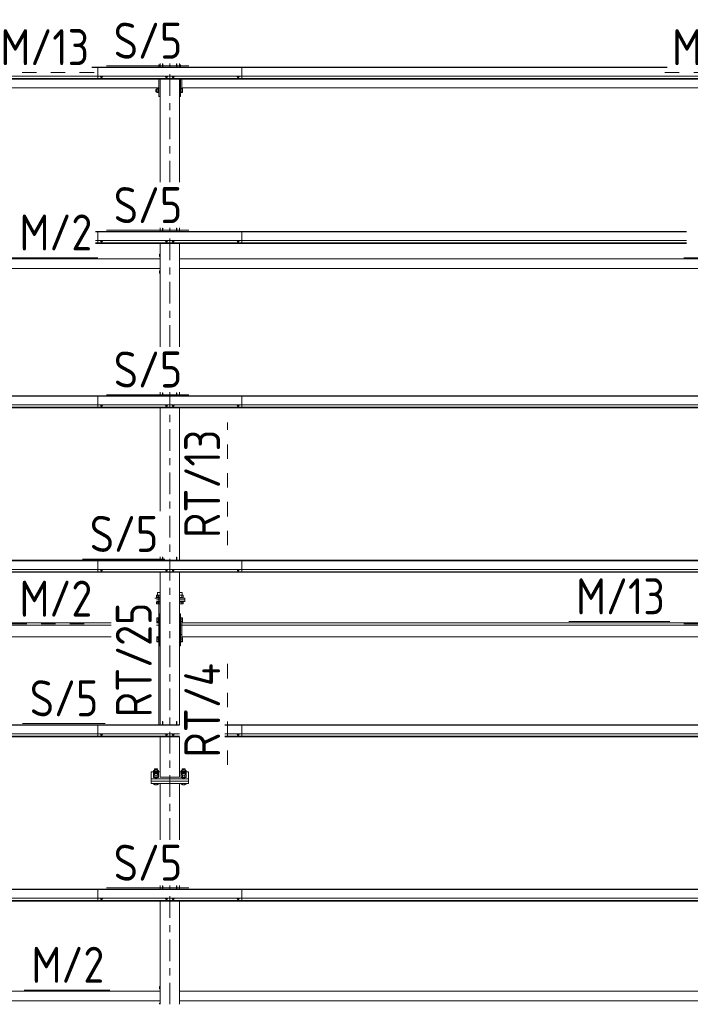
# Model space of a CAD drawing. Header units: millimetres. Extents: x -76 to 1111, y -178 to 661.
# Tile 60 of 91: x 411 to 467, y 261 to 343. Entities that reach past the tile are written whole.
import ezdxf

# ---------------------------------------------------------------- set-up
doc = ezdxf.new("R2010")
doc.units = ezdxf.units.MM
doc.header["$LTSCALE"] = 0.6
for name, pattern in [('XKITLINE00', [0]), ('XKITLINE02', [4, 2, -2]), ('XKITLINE03', [6, 3, -1, 1, -1])]:
    doc.linetypes.add(name, pattern=pattern)
for name, color, linetype, lineweight in [('Bolt', 7, 'Continuous', 0), ('Part', 2, 'Continuous', 0), ('PartMark', 3, 'Continuous', 0), ('S-GRID', 1, 'Continuous', 0)]:
    doc.layers.add(name, color=color, linetype=linetype, lineweight=lineweight)
doc.styles.add('ISOCPEUR', font='ISOCPEUR.TTF')

msp = doc.modelspace()

# ---------------------------------------------------------------- linework, layer by layer
at = {"layer": 'Bolt', "color": 3, "linetype": 'XKITLINE00', "lineweight": 0}
for p, q in [((417.654, 338.618), (417.654, 338.636)), ((417.654, 338.618), (417.709, 338.598)), ((417.703, 338.54), (417.703, 338.6)), ((417.703, 338.54), (417.711, 338.533)), ((417.709, 338.598), (417.709, 338.636)), ((417.709, 338.598), (417.818, 338.598)), ((417.711, 338.533), (417.733, 338.529)), ((417.733, 338.529), (417.763, 338.527)), ((417.763, 338.527), (417.793, 338.529)), ((417.793, 338.529), (417.815, 338.533)), ((417.815, 338.533), (417.823, 338.54)), ((417.818, 338.598), (417.818, 338.636)), ((417.818, 338.598), (417.873, 338.618)), ((417.823, 338.54), (417.823, 338.6)), ((417.873, 338.618), (417.873, 338.636)), ((423.079, 338.618), (423.079, 338.636)), ((423.079, 338.618), (423.134, 338.598)), ((423.128, 338.54), (423.128, 338.6)), ((423.128, 338.54), (423.136, 338.533)), ((423.134, 338.598), (423.134, 338.636)), ((423.134, 338.598), (423.243, 338.598)), ((423.136, 338.533), (423.158, 338.529)), ((423.158, 338.529), (423.188, 338.527)), ((423.188, 338.527), (423.218, 338.529)), ((423.218, 338.529), (423.24, 338.533)), ((423.24, 338.533), (423.248, 338.54)), ((423.243, 338.598), (423.243, 338.636)), ((423.243, 338.598), (423.298, 338.618)), ((423.248, 338.54), (423.248, 338.6)), ((423.298, 338.618), (423.298, 338.636)), ((423.629, 338.618), (423.629, 338.636)), ((423.629, 338.618), (423.684, 338.598)), ((423.678, 338.54), (423.678, 338.6)), ((423.678, 338.54), (423.686, 338.533)), ((423.684, 338.598), (423.684, 338.636)), ((423.684, 338.598), (423.793, 338.598)), ((423.686, 338.533), (423.708, 338.529)), ((423.708, 338.529), (423.738, 338.527)), ((423.738, 338.527), (423.768, 338.529)), ((423.768, 338.529), (423.79, 338.533)), ((423.79, 338.533), (423.798, 338.54)), ((423.793, 338.598), (423.793, 338.636)), ((423.793, 338.598), (423.848, 338.618)), ((423.798, 338.54), (423.798, 338.6)), ((423.848, 338.618), (423.848, 338.636)), ((429.054, 338.618), (429.054, 338.636)), ((429.054, 338.618), (429.109, 338.598)), ((429.103, 338.54), (429.103, 338.6)), ((429.103, 338.54), (429.111, 338.533)), ((429.109, 338.598), (429.109, 338.636)), ((429.109, 338.598), (429.218, 338.598)), ((429.111, 338.533), (429.133, 338.529)), ((429.133, 338.529), (429.163, 338.527)), ((429.163, 338.527), (429.193, 338.529)), ((429.193, 338.529), (429.215, 338.533)), ((429.215, 338.533), (429.223, 338.54)), ((429.218, 338.598), (429.218, 338.636)), ((429.218, 338.598), (429.273, 338.618)), ((429.223, 338.54), (429.223, 338.6)), ((429.273, 338.618), (429.273, 338.636)), ((422.293, 337.532), (422.293, 337.336)), ((422.293, 337.532), (422.373, 337.532)), ((422.293, 337.336), (422.373, 337.336)), ((422.373, 337.603), (422.373, 337.265)), ((422.373, 337.603), (422.533, 337.603)), ((422.373, 337.487), (422.533, 337.487)), ((422.373, 337.318), (422.533, 337.318)), ((422.373, 337.265), (422.533, 337.265)), ((422.533, 337.615), (422.533, 337.253)), ((422.533, 337.615), (422.563, 337.615)), ((422.533, 337.253), (422.563, 337.253)), ((424.263, 337.532), (424.263, 337.532)), ((424.263, 337.336), (424.263, 337.336)), ((424.363, 337.615), (424.393, 337.615)), ((424.363, 337.253), (424.393, 337.253)), ((424.393, 337.258), (424.393, 337.615)), ((424.393, 337.603), (424.518, 337.603)), ((424.393, 337.487), (424.518, 337.487)), ((424.393, 337.318), (424.518, 337.318)), ((424.393, 337.265), (424.518, 337.265)), ((424.393, 337.253), (424.393, 337.258)), ((424.518, 337.603), (424.518, 337.265)), ((417.654, 324.924), (417.654, 324.942)), ((417.654, 324.924), (417.709, 324.904)), ((417.703, 324.845), (417.703, 324.906)), ((417.703, 324.845), (417.711, 324.839)), ((417.709, 324.904), (417.709, 324.942)), ((417.709, 324.904), (417.818, 324.904)), ((417.711, 324.839), (417.733, 324.835)), ((417.733, 324.835), (417.763, 324.833)), ((417.763, 324.833), (417.793, 324.835)), ((417.793, 324.835), (417.815, 324.839)), ((417.815, 324.839), (417.823, 324.845)), ((417.818, 324.904), (417.818, 324.942)), ((417.818, 324.904), (417.873, 324.924)), ((417.823, 324.845), (417.823, 324.906)), ((417.873, 324.924), (417.873, 324.942)), ((423.079, 324.924), (423.079, 324.942)), ((423.079, 324.924), (423.134, 324.904)), ((423.128, 324.845), (423.128, 324.906)), ((423.128, 324.845), (423.136, 324.839)), ((423.134, 324.904), (423.134, 324.942)), ((423.134, 324.904), (423.243, 324.904)), ((423.136, 324.839), (423.158, 324.835)), ((423.158, 324.835), (423.188, 324.833)), ((423.188, 324.833), (423.218, 324.835)), ((423.218, 324.835), (423.24, 324.839)), ((423.24, 324.839), (423.248, 324.845)), ((423.243, 324.904), (423.243, 324.942)), ((423.243, 324.904), (423.298, 324.924)), ((423.248, 324.845), (423.248, 324.906)), ((423.298, 324.924), (423.298, 324.942)), ((423.629, 324.924), (423.629, 324.942)), ((423.629, 324.924), (423.684, 324.904)), ((423.678, 324.845), (423.678, 324.906)), ((423.678, 324.845), (423.686, 324.839)), ((423.684, 324.904), (423.684, 324.942)), ((423.684, 324.904), (423.793, 324.904)), ((423.686, 324.839), (423.708, 324.835)), ((423.708, 324.835), (423.738, 324.833)), ((423.738, 324.833), (423.768, 324.835)), ((423.768, 324.835), (423.79, 324.839)), ((423.79, 324.839), (423.798, 324.845)), ((423.793, 324.904), (423.793, 324.942)), ((423.793, 324.904), (423.848, 324.924)), ((423.798, 324.845), (423.798, 324.906)), ((423.848, 324.924), (423.848, 324.942)), ((429.054, 324.924), (429.054, 324.942)), ((429.054, 324.924), (429.109, 324.904)), ((429.103, 324.845), (429.103, 324.906)), ((429.103, 324.845), (429.111, 324.839)), ((429.109, 324.904), (429.109, 324.942)), ((429.109, 324.904), (429.218, 324.904)), ((429.111, 324.839), (429.133, 324.835)), ((429.133, 324.835), (429.163, 324.833)), ((429.163, 324.833), (429.193, 324.835)), ((429.193, 324.835), (429.215, 324.839)), ((429.215, 324.839), (429.223, 324.845)), ((429.218, 324.904), (429.218, 324.942)), ((429.218, 324.904), (429.273, 324.924)), ((429.223, 324.845), (429.223, 324.906)), ((429.273, 324.924), (429.273, 324.942)), ((422.593, 323.818), (422.593, 323.618)), ((422.593, 323.818), (422.663, 323.818)), ((422.593, 323.618), (422.663, 323.618)), ((422.593, 322.418), (422.593, 322.218)), ((422.593, 322.418), (422.663, 322.418)), ((422.593, 322.218), (422.663, 322.218)), ((417.654, 311.23), (417.654, 311.248)), ((417.654, 311.23), (417.709, 311.21)), ((417.703, 311.151), (417.703, 311.212)), ((417.703, 311.151), (417.711, 311.145)), ((417.709, 311.21), (417.709, 311.248)), ((417.709, 311.21), (417.818, 311.21)), ((417.711, 311.145), (417.733, 311.141)), ((417.733, 311.141), (417.763, 311.139)), ((417.763, 311.139), (417.793, 311.141)), ((417.793, 311.141), (417.815, 311.145)), ((417.815, 311.145), (417.823, 311.151)), ((417.818, 311.21), (417.818, 311.248)), ((417.818, 311.21), (417.873, 311.23)), ((417.823, 311.151), (417.823, 311.212)), ((417.873, 311.23), (417.873, 311.248)), ((423.079, 311.23), (423.079, 311.248)), ((423.079, 311.23), (423.134, 311.21)), ((423.128, 311.151), (423.128, 311.212)), ((423.128, 311.151), (423.136, 311.145)), ((423.134, 311.21), (423.134, 311.248)), ((423.134, 311.21), (423.243, 311.21)), ((423.136, 311.145), (423.158, 311.141)), ((423.158, 311.141), (423.188, 311.139)), ((423.188, 311.139), (423.218, 311.141)), ((423.218, 311.141), (423.24, 311.145)), ((423.24, 311.145), (423.248, 311.151)), ((423.243, 311.21), (423.243, 311.248)), ((423.243, 311.21), (423.298, 311.23)), ((423.248, 311.151), (423.248, 311.212)), ((423.298, 311.23), (423.298, 311.248)), ((423.629, 311.23), (423.629, 311.248)), ((423.629, 311.23), (423.684, 311.21)), ((423.678, 311.151), (423.678, 311.212)), ((423.678, 311.151), (423.686, 311.145)), ((423.684, 311.21), (423.684, 311.248)), ((423.684, 311.21), (423.793, 311.21)), ((423.686, 311.145), (423.708, 311.141)), ((423.708, 311.141), (423.738, 311.139)), ((423.738, 311.139), (423.768, 311.141)), ((423.768, 311.141), (423.79, 311.145)), ((423.79, 311.145), (423.798, 311.151)), ((423.793, 311.21), (423.793, 311.248)), ((423.793, 311.21), (423.848, 311.23)), ((423.798, 311.151), (423.798, 311.212)), ((423.848, 311.23), (423.848, 311.248)), ((429.054, 311.23), (429.054, 311.248)), ((429.054, 311.23), (429.109, 311.21)), ((429.103, 311.151), (429.103, 311.212)), ((429.103, 311.151), (429.111, 311.145)), ((429.109, 311.21), (429.109, 311.248)), ((429.109, 311.21), (429.218, 311.21)), ((429.111, 311.145), (429.133, 311.141)), ((429.133, 311.141), (429.163, 311.139)), ((429.163, 311.139), (429.193, 311.141)), ((429.193, 311.141), (429.215, 311.145)), ((429.215, 311.145), (429.223, 311.151)), ((429.218, 311.21), (429.218, 311.248)), ((429.218, 311.21), (429.273, 311.23)), ((429.223, 311.151), (429.223, 311.212)), ((429.273, 311.23), (429.273, 311.248)), ((417.654, 297.536), (417.654, 297.554)), ((417.654, 297.536), (417.709, 297.516)), ((417.703, 297.457), (417.703, 297.518)), ((417.703, 297.457), (417.711, 297.451)), ((417.709, 297.516), (417.709, 297.554)), ((417.709, 297.516), (417.818, 297.516)), ((417.711, 297.451), (417.733, 297.446)), ((417.733, 297.446), (417.763, 297.445)), ((417.763, 297.445), (417.793, 297.446)), ((417.793, 297.446), (417.815, 297.451)), ((417.815, 297.451), (417.823, 297.457)), ((417.818, 297.516), (417.818, 297.554)), ((417.818, 297.516), (417.873, 297.536)), ((417.823, 297.457), (417.823, 297.518)), ((417.873, 297.536), (417.873, 297.554)), ((423.079, 297.536), (423.079, 297.554)), ((423.079, 297.536), (423.134, 297.516)), ((423.128, 297.457), (423.128, 297.518)), ((423.128, 297.457), (423.136, 297.451)), ((423.134, 297.516), (423.134, 297.554)), ((423.134, 297.516), (423.243, 297.516)), ((423.136, 297.451), (423.158, 297.446)), ((423.158, 297.446), (423.188, 297.445)), ((423.188, 297.445), (423.218, 297.446)), ((423.218, 297.446), (423.24, 297.451)), ((423.24, 297.451), (423.248, 297.457)), ((423.243, 297.516), (423.243, 297.554)), ((423.243, 297.516), (423.298, 297.536)), ((423.248, 297.457), (423.248, 297.518)), ((423.298, 297.536), (423.298, 297.554)), ((423.629, 297.536), (423.629, 297.554)), ((423.629, 297.536), (423.684, 297.516)), ((423.678, 297.457), (423.678, 297.518)), ((423.678, 297.457), (423.686, 297.451)), ((423.684, 297.516), (423.684, 297.554)), ((423.684, 297.516), (423.793, 297.516)), ((423.686, 297.451), (423.708, 297.446)), ((423.708, 297.446), (423.738, 297.445)), ((423.738, 297.445), (423.768, 297.446)), ((423.768, 297.446), (423.79, 297.451)), ((423.79, 297.451), (423.798, 297.457)), ((423.793, 297.516), (423.793, 297.554)), ((423.793, 297.516), (423.848, 297.536)), ((423.798, 297.457), (423.798, 297.518)), ((423.848, 297.536), (423.848, 297.554)), ((429.054, 297.536), (429.054, 297.554)), ((429.054, 297.536), (429.109, 297.516)), ((429.103, 297.457), (429.103, 297.518)), ((429.103, 297.457), (429.111, 297.451)), ((429.109, 297.516), (429.109, 297.554)), ((429.109, 297.516), (429.218, 297.516)), ((429.111, 297.451), (429.133, 297.446)), ((429.133, 297.446), (429.163, 297.445)), ((429.163, 297.445), (429.193, 297.446)), ((429.193, 297.446), (429.215, 297.451)), ((429.215, 297.451), (429.223, 297.457)), ((429.218, 297.516), (429.218, 297.554)), ((429.218, 297.516), (429.273, 297.536)), ((429.223, 297.457), (429.223, 297.518)), ((429.273, 297.536), (429.273, 297.554)), ((422.663, 295.398), (422.356, 295.398)), ((422.356, 295.398), (422.356, 295.208)), ((422.663, 295.628), (422.443, 295.628)), ((422.443, 295.398), (422.443, 295.628)), ((422.459, 295.208), (422.459, 295.398)), ((424.483, 295.628), (424.263, 295.628)), ((424.571, 295.398), (424.263, 295.398)), ((424.467, 295.208), (424.467, 295.398)), ((424.483, 295.398), (424.483, 295.628)), ((424.571, 295.208), (424.571, 295.398)), ((422.663, 295.208), (422.343, 295.208)), ((422.343, 295.174), (422.343, 295.208)), ((422.343, 295.168), (422.343, 295.174)), ((422.363, 294.828), (422.343, 294.828)), ((422.356, 294.678), (422.356, 294.828)), ((422.363, 294.678), (422.356, 294.678)), ((422.663, 294.828), (422.363, 294.828)), ((422.663, 294.678), (422.363, 294.678)), ((422.459, 294.678), (422.459, 294.828)), ((424.583, 295.208), (424.263, 295.208)), ((424.583, 294.828), (424.263, 294.828)), ((424.571, 294.678), (424.263, 294.678)), ((424.467, 294.678), (424.467, 294.828)), ((424.571, 294.828), (424.571, 294.678)), ((424.583, 295.168), (424.583, 295.208)), ((424.583, 294.828), (424.583, 294.868)), ((422.363, 293.452), (422.374, 293.452)), ((422.363, 293.257), (422.374, 293.257)), ((422.374, 293.524), (422.374, 293.185)), ((422.374, 293.524), (422.534, 293.524)), ((422.374, 293.408), (422.534, 293.408)), ((422.374, 293.239), (422.534, 293.239)), ((422.374, 293.185), (422.534, 293.185)), ((422.534, 293.535), (422.534, 293.173)), ((422.534, 293.535), (422.564, 293.535)), ((422.534, 293.173), (422.564, 293.173)), ((424.263, 293.452), (424.264, 293.452)), ((424.263, 293.257), (424.264, 293.257)), ((424.364, 293.535), (424.394, 293.535)), ((424.364, 293.173), (424.394, 293.173)), ((424.394, 293.178), (424.394, 293.535)), ((424.394, 293.524), (424.519, 293.524)), ((424.394, 293.408), (424.519, 293.408)), ((424.394, 293.239), (424.519, 293.239)), ((424.394, 293.185), (424.519, 293.185)), ((424.394, 293.173), (424.394, 293.178)), ((424.519, 293.524), (424.519, 293.185)), ((422.363, 291.789), (422.374, 291.789)), ((422.363, 291.594), (422.374, 291.594)), ((422.374, 291.861), (422.374, 291.522)), ((422.374, 291.861), (422.534, 291.861)), ((422.374, 291.745), (422.534, 291.745)), ((422.374, 291.576), (422.534, 291.576)), ((422.374, 291.522), (422.534, 291.522)), ((422.534, 291.873), (422.534, 291.511)), ((422.534, 291.873), (422.564, 291.873)), ((422.534, 291.511), (422.564, 291.511)), ((424.263, 291.789), (424.264, 291.789)), ((424.263, 291.594), (424.264, 291.594)), ((424.364, 291.873), (424.394, 291.873)), ((424.364, 291.511), (424.394, 291.511)), ((424.394, 291.516), (424.394, 291.873)), ((424.394, 291.861), (424.519, 291.861)), ((424.394, 291.745), (424.519, 291.745)), ((424.394, 291.576), (424.519, 291.576)), ((424.394, 291.522), (424.519, 291.522)), ((424.394, 291.511), (424.394, 291.516)), ((424.519, 291.861), (424.519, 291.522)), ((417.654, 283.841), (417.654, 283.86)), ((417.654, 283.841), (417.709, 283.822)), ((417.703, 283.763), (417.703, 283.824)), ((417.709, 283.822), (417.709, 283.86)), ((417.709, 283.822), (417.818, 283.822)), ((417.818, 283.822), (417.818, 283.86)), ((417.818, 283.822), (417.873, 283.841)), ((417.823, 283.763), (417.823, 283.824)), ((417.873, 283.841), (417.873, 283.86)), ((423.079, 283.841), (423.079, 283.86)), ((423.079, 283.841), (423.134, 283.822)), ((423.128, 283.763), (423.128, 283.824)), ((423.134, 283.822), (423.134, 283.86)), ((423.134, 283.822), (423.243, 283.822)), ((423.243, 283.822), (423.243, 283.86)), ((423.243, 283.822), (423.298, 283.841)), ((423.248, 283.763), (423.248, 283.824)), ((423.298, 283.841), (423.298, 283.86)), ((423.629, 283.841), (423.629, 283.86)), ((423.629, 283.841), (423.684, 283.822)), ((423.678, 283.763), (423.678, 283.824)), ((423.684, 283.822), (423.684, 283.86)), ((423.684, 283.822), (423.793, 283.822)), ((423.793, 283.822), (423.793, 283.86)), ((423.793, 283.822), (423.848, 283.841)), ((423.798, 283.763), (423.798, 283.824)), ((423.848, 283.841), (423.848, 283.86)), ((429.054, 283.841), (429.054, 283.86)), ((429.054, 283.841), (429.109, 283.822)), ((429.103, 283.763), (429.103, 283.824)), ((429.109, 283.822), (429.109, 283.86)), ((429.109, 283.822), (429.218, 283.822)), ((429.218, 283.822), (429.218, 283.86)), ((429.218, 283.822), (429.273, 283.841)), ((429.223, 283.763), (429.223, 283.824)), ((429.273, 283.841), (429.273, 283.86)), ((417.703, 283.763), (417.711, 283.757)), ((417.711, 283.757), (417.733, 283.752)), ((417.733, 283.752), (417.763, 283.751)), ((417.763, 283.751), (417.793, 283.752)), ((417.793, 283.752), (417.815, 283.757)), ((417.815, 283.757), (417.823, 283.763)), ((423.128, 283.763), (423.136, 283.757)), ((423.136, 283.757), (423.158, 283.752)), ((423.158, 283.752), (423.188, 283.751)), ((423.188, 283.751), (423.218, 283.752)), ((423.218, 283.752), (423.24, 283.757)), ((423.24, 283.757), (423.248, 283.763)), ((423.678, 283.763), (423.686, 283.757)), ((423.686, 283.757), (423.708, 283.752)), ((423.708, 283.752), (423.738, 283.751)), ((423.738, 283.751), (423.768, 283.752)), ((423.768, 283.752), (423.79, 283.757)), ((423.79, 283.757), (423.798, 283.763)), ((429.103, 283.763), (429.111, 283.757)), ((429.111, 283.757), (429.133, 283.752)), ((429.133, 283.752), (429.163, 283.751)), ((429.163, 283.751), (429.193, 283.752)), ((429.193, 283.752), (429.215, 283.757)), ((429.215, 283.757), (429.223, 283.763)), ((422.093, 280.607), (422.106, 280.616)), ((422.106, 280.597), (422.093, 280.607)), ((422.093, 280.567), (422.093, 280.607)), ((422.093, 280.567), (422.106, 280.558)), ((422.193, 280.824), (422.106, 280.792)), ((422.106, 280.792), (422.2, 280.758)), ((422.106, 280.626), (422.106, 280.792)), ((422.193, 280.658), (422.106, 280.626)), ((422.106, 280.626), (422.2, 280.592)), ((422.106, 280.46), (422.106, 280.626)), ((422.193, 280.491), (422.106, 280.46)), ((422.193, 280.92), (422.209, 280.932)), ((422.209, 280.907), (422.193, 280.92)), ((422.193, 280.792), (422.193, 280.92)), ((422.193, 280.753), (422.209, 280.766)), ((422.209, 280.741), (422.193, 280.753)), ((422.193, 280.626), (422.193, 280.753)), ((422.193, 280.587), (422.209, 280.599)), ((422.209, 280.575), (422.193, 280.587)), ((422.193, 280.46), (422.193, 280.587)), ((422.209, 280.932), (422.253, 280.941)), ((422.253, 280.898), (422.209, 280.907)), ((422.209, 280.766), (422.253, 280.775)), ((422.253, 280.732), (422.209, 280.741)), ((422.209, 280.599), (422.253, 280.609)), ((422.253, 280.565), (422.209, 280.575)), ((422.253, 280.941), (422.313, 280.945)), ((422.313, 280.895), (422.253, 280.898)), ((422.253, 280.775), (422.313, 280.778)), ((422.313, 280.728), (422.253, 280.732)), ((422.253, 280.609), (422.313, 280.612)), ((422.313, 280.562), (422.253, 280.565)), ((422.313, 280.945), (422.373, 280.941)), ((422.373, 280.898), (422.313, 280.895)), ((422.313, 280.778), (422.373, 280.775)), ((422.373, 280.732), (422.313, 280.728)), ((422.313, 280.612), (422.373, 280.609)), ((422.373, 280.565), (422.313, 280.562)), ((422.373, 280.941), (422.417, 280.932)), ((422.417, 280.907), (422.373, 280.898)), ((422.373, 280.775), (422.417, 280.766)), ((422.417, 280.741), (422.373, 280.732)), ((422.373, 280.609), (422.417, 280.599)), ((422.417, 280.575), (422.373, 280.565)), ((422.417, 280.932), (422.433, 280.92)), ((422.433, 280.92), (422.417, 280.907)), ((422.417, 280.766), (422.433, 280.753)), ((422.433, 280.753), (422.417, 280.741)), ((422.417, 280.599), (422.433, 280.587)), ((422.433, 280.587), (422.417, 280.575)), ((422.427, 280.758), (422.521, 280.792)), ((422.427, 280.592), (422.521, 280.626)), ((422.433, 280.792), (422.433, 280.92)), ((422.433, 280.824), (422.521, 280.792)), ((422.433, 280.626), (422.433, 280.753)), ((422.433, 280.658), (422.521, 280.626)), ((422.433, 280.46), (422.433, 280.587)), ((422.433, 280.491), (422.521, 280.46)), ((422.521, 280.792), (422.521, 280.274)), ((422.521, 280.616), (422.533, 280.607)), ((422.533, 280.607), (422.521, 280.597)), ((422.521, 280.558), (422.533, 280.567)), ((422.533, 280.567), (422.533, 280.607)), ((424.393, 280.607), (424.406, 280.616)), ((424.406, 280.597), (424.393, 280.607)), ((424.393, 280.567), (424.393, 280.607)), ((424.393, 280.567), (424.406, 280.558)), ((424.493, 280.824), (424.406, 280.792)), ((424.406, 280.792), (424.5, 280.758)), ((424.406, 280.626), (424.406, 280.792)), ((424.493, 280.658), (424.406, 280.626)), ((424.406, 280.626), (424.5, 280.592)), ((424.406, 280.46), (424.406, 280.626)), ((424.493, 280.491), (424.406, 280.46)), ((424.493, 280.92), (424.509, 280.932)), ((424.509, 280.907), (424.493, 280.92)), ((424.493, 280.792), (424.493, 280.92)), ((424.493, 280.753), (424.509, 280.766)), ((424.509, 280.741), (424.493, 280.753)), ((424.493, 280.626), (424.493, 280.753)), ((424.493, 280.587), (424.509, 280.599)), ((424.509, 280.575), (424.493, 280.587)), ((424.493, 280.46), (424.493, 280.587)), ((424.509, 280.932), (424.553, 280.941)), ((424.553, 280.898), (424.509, 280.907)), ((424.509, 280.766), (424.553, 280.775)), ((424.553, 280.732), (424.509, 280.741)), ((424.509, 280.599), (424.553, 280.609)), ((424.553, 280.565), (424.509, 280.575)), ((424.553, 280.941), (424.613, 280.945)), ((424.613, 280.895), (424.553, 280.898)), ((424.553, 280.775), (424.613, 280.778)), ((424.613, 280.728), (424.553, 280.732)), ((424.553, 280.609), (424.613, 280.612)), ((424.613, 280.562), (424.553, 280.565)), ((424.613, 280.945), (424.673, 280.941)), ((424.673, 280.898), (424.613, 280.895)), ((424.613, 280.778), (424.673, 280.775)), ((424.673, 280.732), (424.613, 280.728)), ((424.613, 280.612), (424.673, 280.609)), ((424.673, 280.565), (424.613, 280.562)), ((424.673, 280.941), (424.717, 280.932)), ((424.717, 280.907), (424.673, 280.898)), ((424.673, 280.775), (424.717, 280.766)), ((424.717, 280.741), (424.673, 280.732)), ((424.673, 280.609), (424.717, 280.599)), ((424.717, 280.575), (424.673, 280.565)), ((424.717, 280.932), (424.733, 280.92)), ((424.733, 280.92), (424.717, 280.907)), ((424.717, 280.766), (424.733, 280.753)), ((424.733, 280.753), (424.717, 280.741)), ((424.717, 280.599), (424.733, 280.587)), ((424.733, 280.587), (424.717, 280.575)), ((424.727, 280.758), (424.821, 280.792)), ((424.727, 280.592), (424.821, 280.626)), ((424.733, 280.792), (424.733, 280.92)), ((424.733, 280.824), (424.821, 280.792)), ((424.733, 280.626), (424.733, 280.753)), ((424.733, 280.658), (424.821, 280.626)), ((424.733, 280.46), (424.733, 280.587)), ((424.733, 280.491), (424.821, 280.46)), ((424.821, 280.792), (424.821, 280.274)), ((424.821, 280.616), (424.833, 280.607)), ((424.833, 280.607), (424.821, 280.597)), ((424.821, 280.558), (424.833, 280.567)), ((424.833, 280.567), (424.833, 280.607)), ((422.093, 280.44), (422.106, 280.45)), ((422.106, 280.431), (422.093, 280.44)), ((422.093, 280.401), (422.093, 280.44)), ((422.093, 280.401), (422.106, 280.392)), ((422.093, 280.274), (422.106, 280.283)), ((422.123, 280.251), (422.093, 280.274)), ((422.093, 280.235), (422.093, 280.274)), ((422.093, 280.235), (422.123, 280.212)), ((422.106, 280.46), (422.209, 280.422)), ((422.106, 280.274), (422.106, 280.46)), ((422.106, 280.274), (422.209, 280.237)), ((422.106, 279.658), (422.106, 279.729)), ((422.203, 280.234), (422.123, 280.251)), ((422.123, 280.212), (422.203, 280.195)), ((422.313, 280.228), (422.203, 280.234)), ((422.203, 280.195), (422.313, 280.189)), ((422.417, 280.422), (422.209, 280.422)), ((422.209, 280.422), (422.209, 280.237)), ((422.209, 280.237), (422.417, 280.237)), ((422.209, 279.62), (422.209, 279.729)), ((422.423, 280.234), (422.313, 280.228)), ((422.313, 280.189), (422.423, 280.195)), ((422.521, 280.46), (422.417, 280.422)), ((422.417, 280.422), (422.417, 280.237)), ((422.417, 280.237), (422.521, 280.274)), ((422.417, 279.62), (422.417, 279.729)), ((422.504, 280.251), (422.423, 280.234)), ((422.423, 280.195), (422.504, 280.212)), ((422.533, 280.274), (422.504, 280.251)), ((422.504, 280.212), (422.533, 280.235)), ((422.521, 280.45), (422.533, 280.44)), ((422.533, 280.44), (422.521, 280.431)), ((422.521, 280.392), (422.533, 280.401)), ((422.521, 280.283), (422.533, 280.274)), ((422.521, 279.658), (422.521, 279.729)), ((422.533, 280.401), (422.533, 280.44)), ((422.533, 280.235), (422.533, 280.274)), ((424.393, 280.44), (424.406, 280.45)), ((424.406, 280.431), (424.393, 280.44)), ((424.393, 280.401), (424.393, 280.44)), ((424.393, 280.401), (424.406, 280.392)), ((424.393, 280.274), (424.406, 280.283)), ((424.423, 280.251), (424.393, 280.274)), ((424.393, 280.235), (424.393, 280.274)), ((424.393, 280.235), (424.423, 280.212)), ((424.406, 280.46), (424.509, 280.422)), ((424.406, 280.274), (424.406, 280.46)), ((424.406, 280.274), (424.509, 280.237)), ((424.406, 279.658), (424.406, 279.729)), ((424.503, 280.234), (424.423, 280.251)), ((424.423, 280.212), (424.503, 280.195)), ((424.613, 280.228), (424.503, 280.234)), ((424.503, 280.195), (424.613, 280.189)), ((424.717, 280.422), (424.509, 280.422)), ((424.509, 280.422), (424.509, 280.237)), ((424.509, 280.237), (424.717, 280.237)), ((424.509, 279.62), (424.509, 279.729)), ((424.723, 280.234), (424.613, 280.228)), ((424.613, 280.189), (424.723, 280.195)), ((424.821, 280.46), (424.717, 280.422)), ((424.717, 280.422), (424.717, 280.237)), ((424.717, 280.237), (424.821, 280.274)), ((424.717, 279.62), (424.717, 279.729)), ((424.804, 280.251), (424.723, 280.234)), ((424.723, 280.195), (424.804, 280.212)), ((424.833, 280.274), (424.804, 280.251)), ((424.804, 280.212), (424.833, 280.235)), ((424.821, 280.45), (424.833, 280.44)), ((424.833, 280.44), (424.821, 280.431)), ((424.821, 280.392), (424.833, 280.401)), ((424.821, 280.283), (424.833, 280.274)), ((424.821, 279.658), (424.821, 279.729)), ((424.833, 280.401), (424.833, 280.44)), ((424.833, 280.235), (424.833, 280.274)), ((422.106, 279.658), (422.209, 279.62)), ((422.209, 279.62), (422.417, 279.62)), ((422.417, 279.62), (422.521, 279.658)), ((424.406, 279.658), (424.509, 279.62)), ((424.509, 279.62), (424.717, 279.62)), ((424.717, 279.62), (424.821, 279.658)), ((417.654, 270.147), (417.654, 270.166)), ((417.654, 270.147), (417.709, 270.128)), ((417.703, 270.069), (417.703, 270.129)), ((417.703, 270.069), (417.711, 270.063)), ((417.709, 270.128), (417.709, 270.166)), ((417.709, 270.128), (417.818, 270.128)), ((417.711, 270.063), (417.733, 270.058)), ((417.733, 270.058), (417.763, 270.057)), ((417.763, 270.057), (417.793, 270.058)), ((417.793, 270.058), (417.815, 270.063)), ((417.815, 270.063), (417.823, 270.069)), ((417.818, 270.128), (417.818, 270.166)), ((417.818, 270.128), (417.873, 270.147)), ((417.823, 270.069), (417.823, 270.129)), ((417.873, 270.147), (417.873, 270.166)), ((423.079, 270.147), (423.079, 270.166)), ((423.079, 270.147), (423.134, 270.128)), ((423.128, 270.069), (423.128, 270.129)), ((423.128, 270.069), (423.136, 270.063)), ((423.134, 270.128), (423.134, 270.166)), ((423.134, 270.128), (423.243, 270.128)), ((423.136, 270.063), (423.158, 270.058)), ((423.158, 270.058), (423.188, 270.057)), ((423.188, 270.057), (423.218, 270.058)), ((423.218, 270.058), (423.24, 270.063)), ((423.24, 270.063), (423.248, 270.069)), ((423.243, 270.128), (423.243, 270.166)), ((423.243, 270.128), (423.298, 270.147)), ((423.248, 270.069), (423.248, 270.129)), ((423.298, 270.147), (423.298, 270.166)), ((423.629, 270.147), (423.629, 270.166)), ((423.629, 270.147), (423.684, 270.128)), ((423.678, 270.069), (423.678, 270.129)), ((423.678, 270.069), (423.686, 270.063)), ((423.684, 270.128), (423.684, 270.166)), ((423.684, 270.128), (423.793, 270.128)), ((423.686, 270.063), (423.708, 270.058)), ((423.708, 270.058), (423.738, 270.057)), ((423.738, 270.057), (423.768, 270.058)), ((423.768, 270.058), (423.79, 270.063)), ((423.79, 270.063), (423.798, 270.069)), ((423.793, 270.128), (423.793, 270.166)), ((423.793, 270.128), (423.848, 270.147)), ((423.798, 270.069), (423.798, 270.129)), ((423.848, 270.147), (423.848, 270.166)), ((429.054, 270.147), (429.054, 270.166)), ((429.054, 270.147), (429.109, 270.128)), ((429.103, 270.069), (429.103, 270.129)), ((429.103, 270.069), (429.111, 270.063)), ((429.109, 270.128), (429.109, 270.166)), ((429.109, 270.128), (429.218, 270.128)), ((429.111, 270.063), (429.133, 270.058)), ((429.133, 270.058), (429.163, 270.057)), ((429.163, 270.057), (429.193, 270.058)), ((429.193, 270.058), (429.215, 270.063)), ((429.215, 270.063), (429.223, 270.069)), ((429.218, 270.128), (429.218, 270.166)), ((429.218, 270.128), (429.273, 270.147)), ((429.223, 270.069), (429.223, 270.129)), ((429.273, 270.147), (429.273, 270.166)), ((422.593, 262.818), (422.593, 262.618)), ((422.593, 262.818), (422.663, 262.818)), ((422.593, 262.618), (422.663, 262.618)), ((422.593, 261.418), (422.593, 261.327)), ((422.593, 261.418), (422.663, 261.418))]:
    msp.add_line(p, q, dxfattribs=at)
at = {"layer": 'Part', "color": 2, "linetype": 'XKITLINE00', "lineweight": 0}
for p, q in [((422.563, 339.391), (422.563, 339.592)), ((422.563, 339.592), (422.663, 339.592)), ((422.663, 339.391), (422.663, 339.691)), ((422.863, 339.391), (422.863, 339.658)), ((422.863, 339.658), (422.893, 339.658)), ((422.893, 339.391), (422.893, 339.658)), ((424.033, 339.391), (424.033, 339.658)), ((424.033, 339.658), (424.063, 339.658)), ((424.063, 339.391), (424.063, 339.658)), ((424.263, 339.391), (424.263, 339.691)), ((424.263, 339.391), (424.263, 339.592)), ((424.263, 339.592), (424.363, 339.592)), ((424.363, 339.391), (424.363, 339.592)), ((416.963, 339.391), (429.463, 339.391)), ((416.963, 339.36), (429.463, 339.36)), ((417.463, 339.391), (464.945, 339.391)), ((417.463, 338.395), (417.463, 339.391)), ((417.463, 339.36), (464.945, 339.36)), ((429.463, 339.391), (429.463, 338.395)), ((361.463, 338.636), (429.463, 338.636)), ((361.463, 338.441), (429.463, 338.441)), ((361.463, 338.414), (429.463, 338.414)), ((361.463, 338.395), (429.463, 338.395)), ((417.463, 338.636), (485.463, 338.636)), ((417.463, 338.441), (485.463, 338.441)), ((417.463, 338.414), (485.463, 338.414)), ((417.463, 338.395), (485.463, 338.395)), ((422.563, 338.395), (422.563, 337.667)), ((422.663, 329.797), (422.663, 338.395)), ((424.263, 329.797), (424.263, 338.395)), ((424.263, 338.395), (424.263, 336.939)), ((424.363, 336.939), (424.363, 338.395)), ((424.463, 337.667), (424.463, 338.395)), ((422.563, 337.667), (368.463, 337.667)), ((422.563, 336.939), (422.563, 337.667)), ((478.564, 337.667), (424.463, 337.667)), ((422.563, 336.939), (422.663, 336.939)), ((424.263, 336.939), (424.363, 336.939)), ((417.263, 325.697), (429.463, 325.697)), ((417.263, 325.666), (429.463, 325.666)), ((417.463, 325.697), (466.534, 325.697)), ((417.463, 324.701), (417.463, 325.697)), ((417.463, 325.666), (466.534, 325.666)), ((422.663, 325.697), (422.663, 325.997)), ((422.863, 325.697), (422.863, 325.964)), ((422.863, 325.964), (422.893, 325.964)), ((422.893, 325.697), (422.893, 325.964)), ((424.033, 325.697), (424.033, 325.964)), ((424.033, 325.964), (424.063, 325.964)), ((424.063, 325.697), (424.063, 325.964)), ((424.263, 325.697), (424.263, 325.997)), ((429.463, 325.697), (429.463, 324.701)), ((417.263, 324.942), (429.463, 324.942)), ((417.463, 324.942), (466.534, 324.942)), ((417.263, 324.747), (429.463, 324.747)), ((417.263, 324.72), (429.463, 324.72)), ((417.263, 324.701), (429.463, 324.701)), ((417.463, 324.747), (466.534, 324.747)), ((417.463, 324.72), (466.534, 324.72)), ((417.463, 324.701), (466.534, 324.701)), ((422.663, 316.103), (422.663, 324.701)), ((424.263, 316.103), (424.263, 324.701)), ((368.263, 323.418), (422.663, 323.418)), ((424.263, 323.418), (478.663, 323.418)), ((368.263, 322.618), (422.663, 322.618)), ((424.263, 322.618), (478.663, 322.618)), ((361.463, 312.003), (429.463, 312.003)), ((361.463, 311.972), (429.463, 311.972)), ((417.463, 312.003), (485.463, 312.003)), ((417.463, 311.007), (417.463, 312.003)), ((417.463, 311.972), (485.463, 311.972)), ((422.663, 312.003), (422.663, 312.303)), ((422.863, 312.003), (422.863, 312.27)), ((422.863, 312.27), (422.893, 312.27)), ((422.893, 312.003), (422.893, 312.27)), ((424.033, 312.003), (424.033, 312.27)), ((424.033, 312.27), (424.063, 312.27)), ((424.063, 312.003), (424.063, 312.27)), ((424.263, 312.003), (424.263, 312.303)), ((429.463, 312.003), (429.463, 311.007)), ((361.463, 311.248), (429.463, 311.248)), ((361.463, 311.053), (429.463, 311.053)), ((361.463, 311.026), (429.463, 311.026)), ((361.463, 311.007), (429.463, 311.007)), ((417.463, 311.248), (485.463, 311.248)), ((417.463, 311.053), (485.463, 311.053)), ((417.463, 311.026), (485.463, 311.026)), ((417.463, 311.007), (485.463, 311.007)), ((422.663, 302.409), (422.663, 311.007)), ((424.263, 298.309), (424.263, 311.007)), ((422.663, 298.309), (422.663, 298.609)), ((422.863, 298.309), (422.863, 298.576)), ((422.863, 298.576), (422.893, 298.576)), ((422.893, 298.309), (422.893, 298.576)), ((424.033, 298.309), (424.033, 298.576)), ((424.033, 298.576), (424.063, 298.576)), ((424.063, 298.309), (424.063, 298.576)), ((361.463, 298.309), (429.463, 298.309)), ((361.463, 298.278), (429.463, 298.278)), ((417.463, 298.309), (485.463, 298.309)), ((417.463, 297.312), (417.463, 298.309)), ((417.463, 298.278), (485.463, 298.278)), ((429.463, 298.309), (429.463, 297.312)), ((361.463, 297.554), (429.463, 297.554)), ((361.463, 297.359), (429.463, 297.359)), ((361.463, 297.332), (429.463, 297.332)), ((361.463, 297.312), (429.463, 297.312)), ((417.463, 297.554), (485.463, 297.554)), ((417.463, 297.359), (485.463, 297.359)), ((417.463, 297.332), (485.463, 297.332)), ((417.463, 297.312), (485.463, 297.312)), ((422.663, 284.615), (422.663, 297.312)), ((424.263, 284.615), (424.263, 297.312)), ((422.213, 295.168), (422.363, 295.168)), ((422.363, 295.168), (422.663, 295.168)), ((422.363, 295.018), (422.663, 295.018)), ((422.363, 295.018), (422.663, 295.018)), ((422.363, 294.868), (422.663, 294.868)), ((424.263, 295.168), (424.713, 295.168)), ((424.263, 295.018), (424.713, 295.018)), ((424.263, 295.018), (424.713, 295.018)), ((424.263, 294.868), (424.713, 294.868)), ((424.713, 295.018), (424.713, 295.168)), ((424.713, 294.868), (424.713, 295.018)), ((422.564, 293.85), (422.564, 292.903)), ((422.564, 293.85), (422.663, 293.85)), ((422.564, 293.642), (422.663, 293.642)), ((424.264, 293.85), (424.264, 291.196)), ((424.264, 293.85), (424.364, 293.85)), ((424.264, 293.642), (424.364, 293.642)), ((424.364, 291.196), (424.364, 293.85)), ((418.563, 293.111), (368.463, 293.111)), ((368.463, 292.903), (418.563, 292.903)), ((422.564, 293.111), (422.363, 293.111)), ((422.363, 292.903), (422.564, 292.903)), ((422.564, 292.903), (422.564, 292.903)), ((422.564, 292.903), (422.564, 291.925)), ((424.263, 292.918), (424.264, 292.918)), ((424.364, 292.918), (424.463, 292.918)), ((474.563, 293.111), (424.463, 293.111)), ((424.463, 293.111), (424.463, 291.925)), ((424.463, 292.903), (474.563, 292.903)), ((424.263, 292.118), (424.264, 292.118)), ((424.364, 292.118), (424.463, 292.118)), ((368.463, 291.925), (418.563, 291.925)), ((422.363, 291.925), (422.564, 291.925)), ((422.564, 291.196), (422.564, 291.925)), ((422.564, 291.196), (422.663, 291.196)), ((424.264, 291.196), (424.364, 291.196)), ((424.463, 291.925), (474.563, 291.925)), ((372.063, 284.615), (424.263, 284.615)), ((417.463, 284.615), (424.263, 284.615)), ((417.463, 283.618), (417.463, 284.615)), ((422.863, 284.615), (422.863, 284.882)), ((422.863, 284.882), (422.893, 284.882)), ((422.893, 284.615), (422.893, 284.882)), ((424.033, 284.615), (424.033, 284.882)), ((424.033, 284.882), (424.063, 284.882)), ((424.063, 284.615), (424.063, 284.882)), ((428.063, 284.615), (480.263, 284.615)), ((428.063, 284.615), (429.463, 284.615)), ((429.463, 284.615), (429.463, 283.618)), ((372.063, 284.584), (424.263, 284.584)), ((372.063, 283.86), (424.263, 283.86)), ((417.463, 284.584), (424.263, 284.584)), ((417.463, 283.86), (424.263, 283.86)), ((428.063, 284.584), (480.263, 284.584)), ((428.063, 284.584), (429.463, 284.584)), ((428.063, 283.86), (480.263, 283.86)), ((428.063, 283.86), (429.463, 283.86)), ((372.063, 283.665), (424.263, 283.665)), ((372.063, 283.638), (424.263, 283.638)), ((372.063, 283.618), (424.263, 283.618)), ((417.463, 283.665), (424.263, 283.665)), ((417.463, 283.638), (424.263, 283.638)), ((417.463, 283.618), (424.263, 283.618)), ((422.663, 280.235), (422.663, 283.618)), ((424.263, 280.235), (424.263, 283.618)), ((428.063, 283.665), (480.263, 283.665)), ((428.063, 283.665), (429.463, 283.665)), ((428.063, 283.638), (480.263, 283.638)), ((428.063, 283.638), (429.463, 283.638)), ((428.063, 283.618), (480.263, 283.618)), ((428.063, 283.618), (429.463, 283.618)), ((421.913, 280.684), (421.913, 279.925)), ((421.913, 280.684), (422.663, 280.684)), ((424.263, 280.684), (425.013, 280.684)), ((425.013, 279.925), (425.013, 280.684)), ((421.913, 280.121), (425.013, 280.121)), ((425.013, 279.925), (421.913, 279.925)), ((421.913, 279.925), (421.913, 279.729)), ((421.913, 279.925), (425.013, 279.925)), ((421.913, 279.729), (425.013, 279.729)), ((422.663, 280.235), (424.263, 280.235)), ((422.663, 275.021), (422.663, 279.729)), ((424.263, 275.021), (424.263, 279.729)), ((425.013, 279.729), (425.013, 279.925)), ((361.463, 270.921), (429.463, 270.921)), ((361.463, 270.889), (429.463, 270.889)), ((417.463, 270.921), (485.463, 270.921)), ((417.463, 269.924), (417.463, 270.921)), ((417.463, 270.889), (485.463, 270.889)), ((422.663, 270.921), (422.663, 271.221)), ((422.863, 270.921), (422.863, 271.188)), ((422.863, 271.188), (422.893, 271.188)), ((422.893, 270.921), (422.893, 271.188)), ((424.033, 270.921), (424.033, 271.188)), ((424.033, 271.188), (424.063, 271.188)), ((424.063, 270.921), (424.063, 271.188)), ((424.263, 270.921), (424.263, 271.221)), ((429.463, 270.921), (429.463, 269.924)), ((361.463, 270.166), (429.463, 270.166)), ((361.463, 269.971), (429.463, 269.971)), ((361.463, 269.944), (429.463, 269.944)), ((361.463, 269.924), (429.463, 269.924)), ((417.463, 270.166), (485.463, 270.166)), ((417.463, 269.971), (485.463, 269.971)), ((417.463, 269.944), (485.463, 269.944)), ((417.463, 269.924), (485.463, 269.924)), ((422.663, 261.327), (422.663, 269.924)), ((424.263, 261.327), (424.263, 269.924)), ((368.263, 262.418), (422.663, 262.418)), ((424.263, 262.418), (478.663, 262.418)), ((368.263, 261.618), (422.663, 261.618)), ((424.263, 261.618), (478.663, 261.618))]:
    msp.add_line(p, q, dxfattribs=at)
at = {"layer": 'PartMark', "color": 1, "linetype": 'XKITLINE02', "lineweight": 0}
for p, q in [((408.745, 338.953), (417.163, 338.953)), ((464.745, 338.953), (473.164, 338.953)), ((428.263, 299.568), (428.263, 309.792)), ((410.334, 293.018), (417.463, 293.018)), ((466.334, 293.018), (473.463, 293.018)), ((428.263, 281.276), (428.263, 290.468))]:
    msp.add_line(p, q, dxfattribs=at)
at = {"layer": 'PartMark', "color": 1, "linetype": 'XKITLINE00', "lineweight": 0}
for p, q in [((418.192, 339.491), (425.063, 339.491)), ((418.192, 325.797), (425.063, 325.797)), ((410.334, 323.518), (417.463, 323.518)), ((466.334, 323.518), (473.463, 323.518)), ((418.192, 312.103), (425.063, 312.103)), ((416.192, 298.409), (423.063, 298.409)), ((422.563, 284.635), (422.563, 295.374)), ((456.745, 293.211), (465.164, 293.211)), ((411.192, 284.715), (418.063, 284.715)), ((418.192, 271.021), (425.063, 271.021)), ((411.334, 262.518), (418.463, 262.518))]:
    msp.add_line(p, q, dxfattribs=at)
at = {"layer": 'S-GRID', "color": 1, "linetype": 'XKITLINE03', "lineweight": 0}
for p, q in [((423.463, 329.797), (423.463, 339.691)), ((423.463, 316.103), (423.463, 325.997)), ((423.463, 275.021), (423.463, 312.303)), ((423.463, 261.327), (423.463, 271.221))]:
    msp.add_line(p, q, dxfattribs=at)

# ---------------------------------------------------------------- texts
at = {"layer": 'PartMark', "color": 1, "style": 'ISOCPEUR', "width": 0.85}
for s, p in [('S/5', (418.792, 340.091)), ('M/13', (409.345, 339.553)), ('M/13', (465.345, 339.553)), ('S/5', (418.792, 326.397)), ('M/2', (410.934, 324.118)), ('S/5', (418.792, 312.703)), ('S/5', (416.792, 299.009)), ('M/13', (457.345, 293.811)), ('M/2', (410.934, 293.618)), ('S/5', (411.792, 285.315)), ('S/5', (418.792, 271.621)), ('M/2', (411.934, 263.118))]:
    msp.add_text(s, height=3, dxfattribs=at).set_placement(p)
for s, p in [('RT/13', (427.663, 300.168)), ('RT/25', (421.963, 285.235)), ('RT/4', (427.663, 281.876))]:
    msp.add_text(s, height=3, rotation=90.00021, dxfattribs=at).set_placement(p)

doc.saveas('drawing.dxf')
